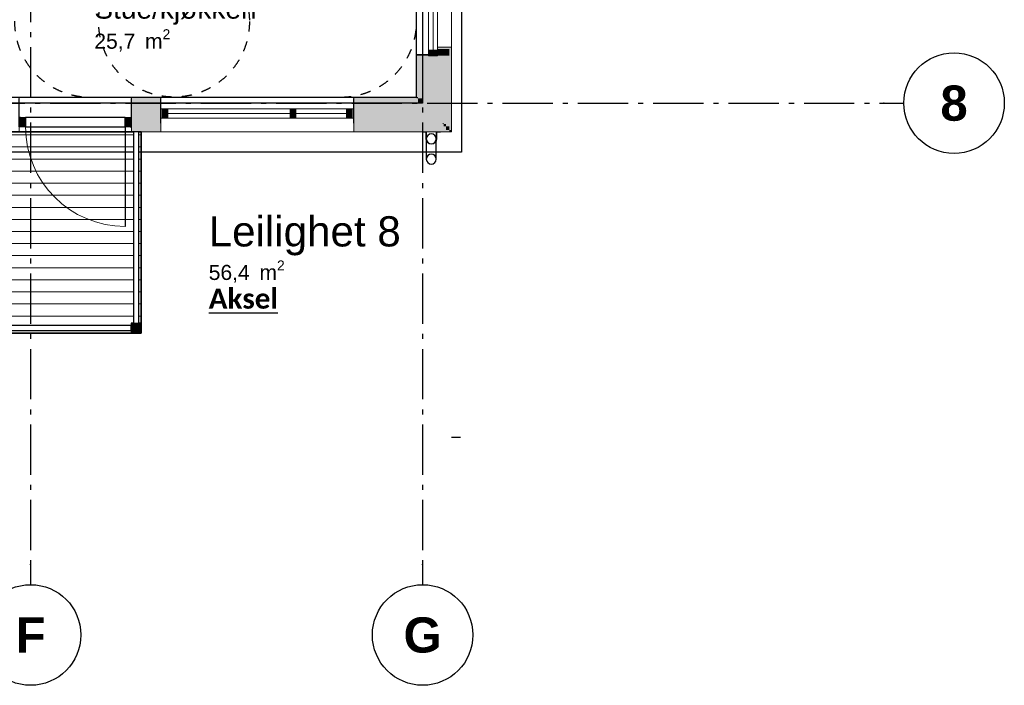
# Model space of a CAD drawing. Header units: millimetres. Extents: x 159314 to 204670, y 149478 to 189280.
# Tile 29 of 43: x 194350 to 204145, y 149488 to 156103. Entities that reach past the tile are written whole.
import ezdxf
from ezdxf.enums import TextEntityAlignment as Align

# ---------------------------------------------------------------- set-up
doc = ezdxf.new("R2010")
doc.units = ezdxf.units.MM
doc.header["$LTSCALE"] = 0.5
doc.header["$MEASUREMENT"] = 0
doc.set_wipeout_variables(frame=1)
for name, pattern in [('Akselinje', [1500, 1000, -200, 100, -200]), ('PLINE', [0]), ('Stipling', [400, 200, -200]), ('Wipeout_Contour', [2000, 0, -2000])]:
    doc.linetypes.add(name, pattern=pattern)
for name, color, linetype in [('0(Nye konstruksjoner)', 7, 'Continuous'), ('23-- Yttervegger (Skravur)(Nye konstruksjoner)', 7, 'Continuous'), ('23-- Yttervegger(Nye konstruksjoner)', 7, 'Continuous'), ('231- Bærende yttervegger (Skravur)(Nye konstruksjoner)', 7, 'Continuous'), ('231- Bærende yttervegger(Nye konstruksjoner)', 7, 'Continuous'), ('244- Vinduer_ dører_ foldevegger(Nye konstruksjoner)', 7, 'Continuous'), ('25-- Dekker(Nye konstruksjoner)', 7, 'Continuous'), ('26-- Yttertak(Nye konstruksjoner)', 7, 'Continuous'), ('265- Gesimser_ takrenner og nedløp(Nye konstruksjoner)', 7, 'Continuous'), ('822- Modullinjer(Nye konstruksjoner)', 7, 'Continuous'), ('838- Annen tekst_navn(Nye konstruksjoner)', 7, 'Continuous'), ('862- M___Nettoareal(Nye konstruksjoner)', 7, 'Continuous'), ('862- M___Nettoareal(Polylinje)(Nye konstruksjoner)', 7, 'Continuous'), ('862- M___Nettoareal(Tekst)(Nye konstruksjoner)', 7, 'Continuous'), ('878- Annen overflate_visuell informasjon_snusirkler(Nye konstruksjoner)', 7, 'Continuous')]:
    doc.layers.add(name, color=color, linetype=linetype)
for name, color, linetype, lineweight in [('234- Vinduer_ dører_ porter(Nye konstruksjoner)', 7, 'Continuous', 0), ('235- Utvendig kledning og overflate(Nye konstruksjoner)', 7, 'Continuous', 0), ('236- Innvendig kledning og overflate(Nye konstruksjoner)', 7, 'Continuous', 0), ('255- Gulvoverflate(Nye konstruksjoner)', 7, 'Continuous', 0)]:
    doc.layers.add(name, color=color, linetype=linetype, lineweight=lineweight)
doc.styles.add('GENERATED_STYLE_1', font='arial.ttf')
doc.styles.add('GENERATED_STYLE_3', font='calibrib.ttf')
doc.styles.add('GENERATED_STYLE_4', font='arialbd.ttf')

# ---------------------------------------------------------------- blocks, each defined once
blk = doc.blocks.new('Balkong_102_7_1', base_point=(193751.5, 154303.9))
at = {"layer": '862- M___Nettoareal(Polylinje)(Nye konstruksjoner)', "linetype": 'PLINE', "flags": 128}
blk.add_lwpolyline([(190709.1, 152987.7), (195558.9, 152987.7), (195558.9, 154987.7), (190709.1, 154987.7)], close=True, dxfattribs=at)
at = {"layer": '862- M___Nettoareal(Tekst)(Nye konstruksjoner)', "insert": (193255.9, 154228.2), "char_height": 150, "attachment_point": 1, "style": 'GENERATED_STYLE_1'}
blk.add_mtext('\\A1;{\\pql;\\pt0,24100;\\fArial|b0|i0|c0|p0;\\W1.000000;9,7\\fArial|b0|i0|c0|p0;\\W1.000000;\\A1{\\H.66x;\\S^  ;}\\fArial|b0|i0|c0|p0;\\W1.000000; m\\fArial|b0|i0|c0|p0;\\W1.000000;\\A1{\\H.66x;\\S2^  ;}}', dxfattribs=at)
at = {"layer": '862- M___Nettoareal(Tekst)(Nye konstruksjoner)', "style": 'GENERATED_STYLE_1'}
for tag, height, p in [('DUMMY_861', 200, (194247.1, 154578.9)), ('ROOM_NAME', 200, (193255.9, 154533.2)), ('DUMMY_862', 150, (193255.9, 154264.6))]:
    blk.add_attdef(tag, text='', height=height, dxfattribs=at).set_placement(p, align=Align.TOP_LEFT)
blk = doc.blocks.new('Leilighet 8_102_20_1', base_point=(197168.6, 153864.1))
at = {"layer": '862- M___Nettoareal(Polylinje)(Nye konstruksjoner)', "linetype": 'PLINE', "flags": 128}
blk.add_lwpolyline([(190783.9, 155333.7), (198298.9, 155333.7), (198298.9, 162833.7), (190783.9, 162833.7)], close=True, dxfattribs=at)
at = {"layer": '862- M___Nettoareal(Tekst)(Nye konstruksjoner)', "insert": (196230.7, 153709.8), "char_height": 150, "attachment_point": 1, "style": 'GENERATED_STYLE_1'}
blk.add_mtext('\\A1;{\\pql;\\pt0,24100;\\fArial|b0|i0|c0|p0;\\W1.000000;56,4\\fArial|b0|i0|c0|p0;\\W1.000000;\\A1{\\H.66x;\\S^  ;}\\fArial|b0|i0|c0|p0;\\W1.000000; m\\fArial|b0|i0|c0|p0;\\W1.000000;\\A1{\\H.66x;\\S2^  ;}}', dxfattribs=at)
at = {"layer": '862- M___Nettoareal(Tekst)(Nye konstruksjoner)', "style": 'GENERATED_STYLE_1'}
for tag, height, p in [('DUMMY_861', 300, (198106.5, 154217.7)), ('ROOM_NAME', 300, (196230.7, 154149.1)), ('DUMMY_862', 150, (196230.7, 153746.3))]:
    blk.add_attdef(tag, text='', height=height, dxfattribs=at).set_placement(p, align=Align.TOP_LEFT)
blk = doc.blocks.new('Stue_kjøkken_101_29_1', base_point=(193844.1, 159234.5))
at = {"layer": '862- M___Nettoareal(Polylinje)(Nye konstruksjoner)', "linetype": 'PLINE', "flags": 128}
blk.add_lwpolyline([(198298.5, 155333.7), (198298.5, 158933.7), (193533.9, 158933.7), (193533.9, 158431), (190783.5, 158431), (190783.5, 155333.7), (193892.3, 155333.7)], close=True, dxfattribs=at)
at = {"layer": '862- M___Nettoareal(Tekst)(Nye konstruksjoner)', "insert": (195092.7, 156008), "char_height": 150, "attachment_point": 1, "style": 'GENERATED_STYLE_1'}
blk.add_mtext('\\A1;{\\pql;\\pt0,24100;\\fArial|b0|i0|c0|p0;\\W1.000000;25,7\\fArial|b0|i0|c0|p0;\\W1.000000;\\A1{\\H.66x;\\S^  ;}\\fArial|b0|i0|c0|p0;\\W1.000000; m\\fArial|b0|i0|c0|p0;\\W1.000000;\\A1{\\H.66x;\\S2^  ;}}', dxfattribs=at)
at = {"layer": '862- M___Nettoareal(Tekst)(Nye konstruksjoner)', "style": 'GENERATED_STYLE_1'}
for tag, height, p in [('DUMMY_861', 200, (196678.2, 156358.7)), ('ROOM_NAME', 200, (195092.7, 156313)), ('DUMMY_862', 150, (195092.7, 156044.4))]:
    blk.add_attdef(tag, text='', height=height, dxfattribs=at).set_placement(p, align=Align.TOP_LEFT)
blk = doc.blocks.new('Vindu[3]_1')
at = {"layer": '23-- Yttervegger (Skravur)(Nye konstruksjoner)', "linetype": 'Continuous'}
for points in [[(198415.9, 156333.7), (198415.9, 156277.7), (198507.9, 156277.7), (198507.9, 156333.7)], [(198507.9, 155743.7), (198507.9, 155799.7), (198415.9, 155799.7), (198415.9, 155743.7)]]:
    blk.add_hatch(color=256, dxfattribs=at).paths.add_polyline_path(points)
at = {"layer": '234- Vinduer_ dører_ porter(Nye konstruksjoner)', "linetype": 'PLINE'}
for p, q in [((198298.9, 156320.7), (198298.9, 155756.7)), ((198415.9, 156333.7), (198415.9, 156277.7)), ((198507.9, 156277.7), (198507.9, 156333.7)), ((198415.9, 156277.7), (198507.9, 156277.7)), ((198415.9, 156277.7), (198415.9, 155799.7)), ((198461.9, 156277.7), (198461.9, 155799.7)), ((198507.9, 155799.7), (198507.9, 156277.7)), ((198644.9, 156246.7), (198644.9, 155830.7)), ((198507.9, 155799.7), (198415.9, 155799.7)), ((198415.9, 155799.7), (198415.9, 155743.7)), ((198507.9, 155743.7), (198507.9, 155799.7))]:
    blk.add_line(p, q, dxfattribs=at)
at = {"layer": '235- Utvendig kledning og overflate(Nye konstruksjoner)', "linetype": 'PLINE'}
for p, q in [((198644.9, 156333.7), (198644.9, 156246.7)), ((198507.9, 156246.7), (198644.9, 156246.7)), ((198507.9, 155830.7), (198644.9, 155830.7)), ((198644.9, 155743.7), (198644.9, 155830.7))]:
    blk.add_line(p, q, dxfattribs=at)
at = {"layer": '236- Innvendig kledning og overflate(Nye konstruksjoner)', "linetype": 'PLINE'}
for p, q in [((198298.9, 156333.7), (198298.9, 156320.7)), ((198415.9, 156320.7), (198298.9, 156320.7)), ((198298.9, 155743.7), (198298.9, 155756.7)), ((198415.9, 155756.7), (198298.9, 155756.7))]:
    blk.add_line(p, q, dxfattribs=at)
at = {"layer": '244- Vinduer_ dører_ foldevegger(Nye konstruksjoner)', "linetype": 'PLINE'}
for p, q in [((198507.9, 156333.7), (198415.9, 156333.7)), ((198507.9, 156333.7), (198415.9, 156333.7)), ((198507.9, 155743.7), (198415.9, 155743.7)), ((198507.9, 155743.7), (198415.9, 155743.7))]:
    blk.add_line(p, q, dxfattribs=at)
blk = doc.blocks.new('Vindu med sidefelt[14]_1')
at = {"layer": '23-- Yttervegger (Skravur)(Nye konstruksjoner)', "linetype": 'Continuous'}
for points in [[(195768.9, 155124.7), (195824.9, 155124.7), (195824.9, 155216.7), (195768.9, 155216.7)], [(197068.9, 155216.7), (197040.9, 155216.7), (197040.9, 155124.7), (197068.9, 155124.7)], [(197068.9, 155124.7), (197096.9, 155124.7), (197096.9, 155216.7), (197068.9, 155216.7)], [(197658.9, 155216.7), (197602.9, 155216.7), (197602.9, 155124.7), (197658.9, 155124.7)]]:
    blk.add_hatch(color=256, dxfattribs=at).paths.add_polyline_path(points)
at = {"layer": '234- Vinduer_ dører_ porter(Nye konstruksjoner)', "linetype": 'PLINE'}
for p, q in [((197673.9, 155333.7), (195753.9, 155333.7)), ((195768.9, 155216.7), (195753.9, 155216.7)), ((195824.9, 155216.7), (195768.9, 155216.7)), ((195768.9, 155124.7), (195768.9, 155216.7)), ((195824.9, 155124.7), (195824.9, 155216.7)), ((197040.9, 155216.7), (195824.9, 155216.7)), ((197040.9, 155170.7), (195824.9, 155170.7)), ((197068.9, 155216.7), (197040.9, 155216.7)), ((197040.9, 155216.7), (197040.9, 155124.7)), ((197096.9, 155216.7), (197068.9, 155216.7)), ((197096.9, 155124.7), (197096.9, 155216.7)), ((197602.9, 155216.7), (197096.9, 155216.7)), ((197602.9, 155170.7), (197096.9, 155170.7)), ((197658.9, 155216.7), (197602.9, 155216.7)), ((197602.9, 155216.7), (197602.9, 155124.7)), ((197673.9, 155216.7), (197658.9, 155216.7)), ((197658.9, 155124.7), (197658.9, 155216.7)), ((195753.9, 155124.7), (195768.9, 155124.7)), ((195768.9, 155124.7), (195824.9, 155124.7)), ((195824.9, 155124.7), (197040.9, 155124.7)), ((197040.9, 155124.7), (197068.9, 155124.7)), ((197068.9, 155124.7), (197096.9, 155124.7)), ((197096.9, 155124.7), (197602.9, 155124.7)), ((197602.9, 155124.7), (197658.9, 155124.7)), ((197658.9, 155124.7), (197673.9, 155124.7)), ((197673.9, 154987.7), (195753.9, 154987.7))]:
    blk.add_line(p, q, dxfattribs=at)
at = {"layer": '235- Utvendig kledning og overflate(Nye konstruksjoner)', "linetype": 'PLINE'}
for p, q in [((195753.9, 155065.7), (195753.9, 155074.7)), ((195753.9, 155042.7), (195753.9, 155065.7)), ((197673.9, 155065.7), (197673.9, 155074.7)), ((197673.9, 155042.7), (197673.9, 155065.7)), ((195753.9, 155006.7), (195753.9, 155042.7)), ((195753.9, 154987.7), (195753.9, 155006.7)), ((197673.9, 155006.7), (197673.9, 155042.7)), ((197673.9, 154987.7), (197673.9, 155006.7))]:
    blk.add_line(p, q, dxfattribs=at)
at = {"layer": '236- Innvendig kledning og overflate(Nye konstruksjoner)', "linetype": 'PLINE'}
for p, q in [((195753.9, 155320.7), (195753.9, 155333.7)), ((197673.9, 155320.7), (197673.9, 155333.7))]:
    blk.add_line(p, q, dxfattribs=at)
at = {"layer": '244- Vinduer_ dører_ foldevegger(Nye konstruksjoner)', "linetype": 'PLINE'}
for p, q in [((195753.9, 155272.7), (195753.9, 155320.7)), ((195753.9, 155216.7), (195753.9, 155272.7)), ((197673.9, 155272.7), (197673.9, 155320.7)), ((197673.9, 155216.7), (197673.9, 155272.7)), ((195753.9, 155124.7), (195753.9, 155216.7)), ((195753.9, 155124.7), (195753.9, 155216.7)), ((197673.9, 155124.7), (197673.9, 155216.7)), ((197673.9, 155124.7), (197673.9, 155216.7)), ((195753.9, 155074.7), (195753.9, 155124.7)), ((197673.9, 155074.7), (197673.9, 155124.7))]:
    blk.add_line(p, q, dxfattribs=at)
blk = doc.blocks.new('Dør[7]_1')
at = {"layer": '23-- Yttervegger (Skravur)(Nye konstruksjoner)', "linetype": 'Continuous'}
for points in [[(194358.9, 155129.7), (194358.9, 155037.7), (194408.9, 155037.7), (194408.9, 155129.7)], [(195448.9, 155037.7), (195448.9, 155129.7), (195398.9, 155129.7), (195398.9, 155037.7)]]:
    blk.add_hatch(color=256, dxfattribs=at).paths.add_polyline_path(points)
at = {"layer": '234- Vinduer_ dører_ porter(Nye konstruksjoner)', "linetype": 'PLINE'}
blk.add_arc((195398.9, 155037.7), 990, 180, 270, dxfattribs=at)
at = {"layer": '235- Utvendig kledning og overflate(Nye konstruksjoner)', "linetype": 'PLINE'}
for p, q in [((194343.9, 155065.7), (194343.9, 155074.7)), ((194343.9, 155065.7), (194343.9, 155074.7)), ((194343.9, 155042.7), (194343.9, 155065.7)), ((194343.9, 155042.7), (194343.9, 155065.7)), ((195463.9, 155065.7), (195463.9, 155074.7)), ((195463.9, 155065.7), (195463.9, 155074.7)), ((195463.9, 155042.7), (195463.9, 155065.7)), ((195463.9, 155042.7), (195463.9, 155065.7)), ((194343.9, 155037.7), (194343.9, 155042.7)), ((194343.9, 155037.7), (194343.9, 155042.7)), ((194343.9, 155006.7), (194343.9, 155037.7)), ((194343.9, 154987.7), (194343.9, 155006.7)), ((195463.9, 155037.7), (195463.9, 155042.7)), ((195463.9, 155037.7), (195463.9, 155042.7)), ((195463.9, 155006.7), (195463.9, 155037.7)), ((195463.9, 154987.7), (195463.9, 155006.7))]:
    blk.add_line(p, q, dxfattribs=at)
at = {"layer": '236- Innvendig kledning og overflate(Nye konstruksjoner)', "linetype": 'PLINE'}
for p, q in [((194343.9, 155320.7), (194343.9, 155333.7)), ((195463.9, 155320.7), (195463.9, 155333.7))]:
    blk.add_line(p, q, dxfattribs=at)
at = {"layer": '244- Vinduer_ dører_ foldevegger(Nye konstruksjoner)', "linetype": 'PLINE'}
for p, q in [((194343.9, 155333.7), (195463.9, 155333.7)), ((194343.9, 155272.7), (194343.9, 155320.7)), ((194343.9, 155129.7), (194343.9, 155272.7)), ((195463.9, 155272.7), (195463.9, 155320.7)), ((195463.9, 155129.7), (195463.9, 155272.7)), ((194358.9, 155129.7), (194343.9, 155129.7)), ((194343.9, 155037.7), (194343.9, 155129.7)), ((194343.9, 155074.7), (194343.9, 155129.7)), ((194343.9, 155074.7), (194343.9, 155129.7)), ((194358.9, 155129.7), (194408.9, 155129.7)), ((194358.9, 155037.7), (194358.9, 155129.7)), ((195398.9, 155129.7), (194408.9, 155129.7)), ((194408.9, 155129.7), (194408.9, 155037.7)), ((195398.9, 155037.7), (195398.9, 155129.7)), ((195398.9, 155129.7), (195448.9, 155129.7)), ((195448.9, 155129.7), (195463.9, 155129.7)), ((195448.9, 155129.7), (195448.9, 155037.7)), ((195463.9, 155037.7), (195463.9, 155129.7)), ((195463.9, 155074.7), (195463.9, 155129.7)), ((195463.9, 155074.7), (195463.9, 155129.7)), ((194358.9, 155037.7), (194343.9, 155037.7)), ((194343.9, 154987.7), (195463.9, 154987.7)), ((194408.9, 155037.7), (194358.9, 155037.7)), ((194408.9, 155037.7), (195398.9, 155037.7)), ((195448.9, 155037.7), (195398.9, 155037.7)), ((195398.9, 155037.7), (195398.9, 154047.7)), ((195448.9, 155037.7), (195463.9, 155037.7))]:
    blk.add_line(p, q, dxfattribs=at)
blk = doc.blocks.new('Nedløp kompleks[106]_1', base_point=(198444.9, 154937.7))
at = {"layer": '265- Gesimser_ takrenner og nedløp(Nye konstruksjoner)', "linetype": 'PLINE'}
for p, q in [((198394.9, 154917.7), (198394.9, 154717.7)), ((198494.9, 154717.7), (198494.9, 154917.7))]:
    blk.add_line(p, q, dxfattribs=at)
at = {"layer": '265- Gesimser_ takrenner og nedløp(Nye konstruksjoner)', "linetype": 'PLINE', "flags": 128}
for points in [[(198354.9, 154987.7), (198394.7, 154987.7), (198394.7, 154917.7, 1), (198495.1, 154917.7), (198495.1, 154987.7), (198534.9, 154987.7), (198534.9, 154985.7), (198496.9, 154985.7), (198496.9, 154917.7, -1), (198392.9, 154917.7), (198392.9, 154985.7), (198354.9, 154985.7)], [(198354.9, 154987.7), (198394.7, 154987.7), (198394.7, 154917.7, 1), (198495.1, 154917.7), (198495.1, 154987.7), (198534.9, 154987.7), (198534.9, 154985.7), (198496.9, 154985.7), (198496.9, 154917.7, -1), (198392.9, 154917.7), (198392.9, 154985.7), (198354.9, 154985.7)], [(198354.9, 154987.7), (198394.7, 154987.7), (198394.7, 154917.7, 1), (198495.1, 154917.7), (198495.1, 154987.7), (198534.9, 154987.7), (198534.9, 154985.7), (198496.9, 154985.7), (198496.9, 154917.7, -1), (198392.9, 154917.7), (198392.9, 154985.7), (198354.9, 154985.7)], [(198354.9, 154987.7), (198394.7, 154987.7), (198394.7, 154917.7, 1), (198495.1, 154917.7), (198495.1, 154987.7), (198534.9, 154987.7), (198534.9, 154985.7), (198496.9, 154985.7), (198496.9, 154917.7, -1), (198392.9, 154917.7), (198392.9, 154985.7), (198354.9, 154985.7)], [(198354.9, 154987.7), (198394.7, 154987.7), (198394.7, 154917.7, 1), (198495.1, 154917.7), (198495.1, 154987.7), (198534.9, 154987.7), (198534.9, 154985.7), (198496.9, 154985.7), (198496.9, 154917.7, -1), (198392.9, 154917.7), (198392.9, 154985.7), (198354.9, 154985.7)], [(198354.9, 154987.7), (198394.7, 154987.7), (198394.7, 154917.7, 1), (198495.1, 154917.7), (198495.1, 154987.7), (198534.9, 154987.7), (198534.9, 154985.7), (198496.9, 154985.7), (198496.9, 154917.7, -1), (198392.9, 154917.7), (198392.9, 154985.7), (198354.9, 154985.7)], [(198354.9, 154987.7), (198394.7, 154987.7), (198394.7, 154917.7, 1), (198495.1, 154917.7), (198495.1, 154987.7), (198534.9, 154987.7), (198534.9, 154985.7), (198496.9, 154985.7), (198496.9, 154917.7, -1), (198392.9, 154917.7), (198392.9, 154985.7), (198354.9, 154985.7)], [(198354.9, 154987.7), (198394.7, 154987.7), (198394.7, 154917.7, 1), (198495.1, 154917.7), (198495.1, 154987.7), (198534.9, 154987.7), (198534.9, 154985.7), (198496.9, 154985.7), (198496.9, 154917.7, -1), (198392.9, 154917.7), (198392.9, 154985.7), (198354.9, 154985.7)], [(198354.9, 154987.7), (198394.7, 154987.7), (198394.7, 154917.7, 1), (198495.1, 154917.7), (198495.1, 154987.7), (198534.9, 154987.7), (198534.9, 154985.7), (198496.9, 154985.7), (198496.9, 154917.7, -1), (198392.9, 154917.7), (198392.9, 154985.7), (198354.9, 154985.7)], [(198494.9, 154917.7, 1), (198394.9, 154917.7, 1)], [(198394.9, 154917.7, 1), (198494.9, 154917.7, 1)], [(198394.9, 154917.7, 1), (198494.9, 154917.7, 1)]]:
    blk.add_lwpolyline(points, format="xyb", close=True, dxfattribs=at)
at = {"layer": '265- Gesimser_ takrenner og nedløp(Nye konstruksjoner)', "linetype": 'PLINE'}
for centre, start, end in [((198444.9, 154917.7), 0, 180), ((198444.9, 154917.7), 180, 0), ((198444.9, 154717.7), 0, 180), ((198444.9, 154717.7), 0, 180), ((198444.9, 154717.7), 180, 0), ((198444.9, 154717.7), 180, 0)]:
    blk.add_arc(centre, 50, start, end, dxfattribs=at)
blk = doc.blocks.new('Standard grid marker[148]_1', base_point=(171952.9, 155273.7))
at = {"layer": '822- Modullinjer(Nye konstruksjoner)', "linetype": 'Akselinje'}
for p, q in [((172152.9, 155273.7), (202944.9, 155273.7)), ((202944.9, 155273.7), (203144.9, 155273.7))]:
    blk.add_line(p, q, dxfattribs=at)
at = {"layer": '822- Modullinjer(Nye konstruksjoner)', "linetype": 'PLINE'}
blk.add_circle((203644.9, 155273.7), 500, dxfattribs=at)
at = {"layer": '822- Modullinjer(Nye konstruksjoner)', "linetype": 'Akselinje'}
blk.add_point((202944.9, 155273.7), dxfattribs=at)
blk.add_point((202944.9, 155273.7), dxfattribs=at)
at = {"layer": '822- Modullinjer(Nye konstruksjoner)', "style": 'GENERATED_STYLE_4'}
for tag, p in [('AC_MarkerText_1_0', (171452.9, 155448.7)), ('AC_MarkerText_1_1', (203644.9, 155448.7))]:
    blk.add_attdef(tag, text='', height=350, dxfattribs=at).set_placement(p, align=Align.TOP_CENTER)
blk = doc.blocks.new('Standard grid marker[150]_1', base_point=(198358.9, 188279.7))
at = {"layer": '822- Modullinjer(Nye konstruksjoner)', "linetype": 'Akselinje'}
for p, q in [((198358.9, 188079.7), (198358.9, 150687.7)), ((198358.9, 150687.7), (198358.9, 150487.7))]:
    blk.add_line(p, q, dxfattribs=at)
at = {"layer": '822- Modullinjer(Nye konstruksjoner)', "linetype": 'PLINE'}
blk.add_circle((198358.9, 149987.7), 500, dxfattribs=at)
at = {"layer": '822- Modullinjer(Nye konstruksjoner)', "linetype": 'Akselinje'}
blk.add_point((198358.9, 150687.7), dxfattribs=at)
blk.add_point((198358.9, 150687.7), dxfattribs=at)
at = {"layer": '822- Modullinjer(Nye konstruksjoner)', "style": 'GENERATED_STYLE_4'}
for tag, p in [('AC_MarkerText_1_0', (198358.9, 188954.7)), ('AC_MarkerText_1_1', (198358.9, 150162.7))]:
    blk.add_attdef(tag, text='', height=350, dxfattribs=at).set_placement(p, align=Align.TOP_CENTER)
blk = doc.blocks.new('Standard grid marker[156]_1', base_point=(194458.9, 188279.7))
at = {"layer": '822- Modullinjer(Nye konstruksjoner)', "linetype": 'Akselinje'}
for p, q in [((194458.9, 188079.7), (194458.9, 150687.7)), ((194458.9, 150687.7), (194458.9, 150487.7))]:
    blk.add_line(p, q, dxfattribs=at)
at = {"layer": '822- Modullinjer(Nye konstruksjoner)', "linetype": 'PLINE'}
blk.add_circle((194458.9, 149987.7), 500, dxfattribs=at)
at = {"layer": '822- Modullinjer(Nye konstruksjoner)', "linetype": 'Akselinje'}
blk.add_point((194458.9, 150687.7), dxfattribs=at)
blk.add_point((194458.9, 150687.7), dxfattribs=at)
at = {"layer": '822- Modullinjer(Nye konstruksjoner)', "style": 'GENERATED_STYLE_4'}
for tag, p in [('AC_MarkerText_1_0', (194458.9, 188954.7)), ('AC_MarkerText_1_1', (194458.9, 150162.7))]:
    blk.add_attdef(tag, text='', height=350, rotation=360, dxfattribs=at).set_placement(p, align=Align.TOP_CENTER)

msp = doc.modelspace()

# ---------------------------------------------------------------- hatches: boundary and pattern name
at = {"layer": '23-- Yttervegger (Skravur)(Nye konstruksjoner)', "linetype": 'Continuous'}
for points in [[(198644.9, 155830.7), (198507.9, 155830.7), (198507.9, 155811.7), (198625.9, 155811.7), (198625.9, 155743.7), (198644.9, 155743.7)], [(198298.9, 155743.7), (198311.9, 155743.7), (198415.9, 155743.7), (198415.9, 155756.7), (198298.9, 155756.7)], [(198298.9, 155333.7), (198311.9, 155333.7), (198311.9, 155743.7), (198298.9, 155743.7)], [(198311.9, 155320.7), (198359.9, 155320.7), (198359.9, 155743.7), (198311.9, 155743.7)], [(198359.9, 155272.7), (198557.9, 155272.7), (198557.9, 155743.7), (198507.9, 155743.7), (198415.9, 155743.7), (198359.9, 155743.7)], [(198625.9, 155811.7), (198507.9, 155811.7), (198507.9, 155775.7), (198589.9, 155775.7), (198589.9, 155743.7), (198625.9, 155743.7)], [(198589.9, 155775.7), (198507.9, 155775.7), (198507.9, 155752.7), (198566.9, 155752.7), (198566.9, 155743.7), (198589.9, 155743.7)], [(198566.9, 155752.7), (198507.9, 155752.7), (198507.9, 155743.7), (198557.9, 155743.7), (198566.9, 155743.7)], [(198566.9, 155743.7), (198557.9, 155743.7), (198557.9, 155074.7), (198566.9, 155074.7)], [(198566.9, 155065.7), (198589.9, 155065.7), (198589.9, 155743.7), (198566.9, 155743.7)], [(198589.9, 155042.7), (198625.9, 155042.7), (198625.9, 155743.7), (198589.9, 155743.7)], [(198625.9, 155006.7), (198644.9, 155006.7), (198644.9, 155743.7), (198625.9, 155743.7)], [(195463.9, 155333.7), (195463.9, 155320.7), (195753.9, 155320.7), (195753.9, 155333.7)], [(195463.9, 155320.7), (195463.9, 155272.7), (195753.9, 155272.7), (195753.9, 155320.7)], [(195463.9, 155074.7), (195753.9, 155074.7), (195753.9, 155272.7), (195463.9, 155272.7)], [(197673.9, 155333.7), (197673.9, 155320.7), (198298.9, 155320.7), (198298.9, 155333.7)], [(197673.9, 155320.7), (197673.9, 155272.7), (198311.9, 155272.7), (198311.9, 155320.7)], [(197673.9, 155272.7), (197673.9, 155074.7), (198359.9, 155074.7), (198359.9, 155272.7)], [(198298.9, 155320.7), (198311.9, 155320.7), (198298.9, 155333.7)], [(198298.9, 155333.7), (198311.9, 155320.7), (198311.9, 155333.7)], [(198311.9, 155272.7), (198359.9, 155272.7), (198311.9, 155320.7)], [(198311.9, 155320.7), (198359.9, 155272.7), (198359.9, 155320.7)], [(198359.9, 155074.7), (198557.9, 155074.7), (198359.9, 155272.7)], [(198359.9, 155272.7), (198557.9, 155074.7), (198557.9, 155272.7)], [(195463.9, 155065.7), (195753.9, 155065.7), (195753.9, 155074.7), (195463.9, 155074.7)], [(195463.9, 155042.7), (195753.9, 155042.7), (195753.9, 155065.7), (195463.9, 155065.7)], [(197673.9, 155074.7), (197673.9, 155065.7), (198557.9, 155065.7), (198557.9, 155074.7)], [(197673.9, 155065.7), (197673.9, 155042.7), (198566.9, 155042.7), (198566.9, 155065.7)], [(198557.9, 155065.7), (198566.9, 155065.7), (198557.9, 155074.7)], [(198557.9, 155074.7), (198566.9, 155065.7), (198566.9, 155074.7)], [(198566.9, 155042.7), (198589.9, 155042.7), (198566.9, 155065.7)], [(198566.9, 155065.7), (198589.9, 155042.7), (198589.9, 155065.7)], [(195463.9, 155006.7), (195753.9, 155006.7), (195753.9, 155042.7), (195463.9, 155042.7)], [(195753.9, 155006.7), (195463.9, 155006.7), (195463.9, 154987.7), (195753.9, 154987.7)], [(197673.9, 155042.7), (197673.9, 155006.7), (198589.9, 155006.7), (198589.9, 155042.7)], [(197673.9, 155006.7), (197673.9, 154987.7), (198625.9, 154987.7), (198625.9, 155006.7)], [(198589.9, 155006.7), (198625.9, 155006.7), (198589.9, 155042.7)], [(198589.9, 155042.7), (198625.9, 155006.7), (198625.9, 155042.7)], [(198625.9, 154987.7), (198644.9, 154987.7), (198625.9, 155006.7)], [(198625.9, 155006.7), (198644.9, 154987.7), (198644.9, 155006.7)]]:
    msp.add_hatch(color=256, dxfattribs=at).paths.add_polyline_path(points)
at = {"layer": '231- Bærende yttervegger (Skravur)(Nye konstruksjoner)', "linetype": 'Continuous'}
for points in [[(195533.9, 154925.7), (195533.9, 154975.7), (195483.9, 154975.7), (195483.9, 154925.7)], [(195533.9, 154825.7), (195533.9, 154875.7), (195483.9, 154875.7), (195483.9, 154825.7)], [(195533.9, 154725.7), (195533.9, 154775.7), (195483.9, 154775.7), (195483.9, 154725.7)], [(195533.9, 154625.7), (195533.9, 154675.7), (195483.9, 154675.7), (195483.9, 154625.7)], [(195533.9, 154525.7), (195533.9, 154575.7), (195483.9, 154575.7), (195483.9, 154525.7)], [(195533.9, 154425.7), (195533.9, 154475.7), (195483.9, 154475.7), (195483.9, 154425.7)], [(195533.9, 154325.7), (195533.9, 154375.7), (195483.9, 154375.7), (195483.9, 154325.7)], [(195533.9, 154225.7), (195533.9, 154275.7), (195483.9, 154275.7), (195483.9, 154225.7)], [(195533.9, 154125.7), (195533.9, 154175.7), (195483.9, 154175.7), (195483.9, 154125.7)], [(195533.9, 154025.7), (195533.9, 154075.7), (195483.9, 154075.7), (195483.9, 154025.7)], [(195533.9, 153925.7), (195533.9, 153975.7), (195483.9, 153975.7), (195483.9, 153925.7)], [(195533.9, 153825.7), (195533.9, 153875.7), (195483.9, 153875.7), (195483.9, 153825.7)], [(195533.9, 153725.7), (195533.9, 153775.7), (195483.9, 153775.7), (195483.9, 153725.7)], [(195533.9, 153625.7), (195533.9, 153675.7), (195483.9, 153675.7), (195483.9, 153625.7)], [(195533.9, 153525.7), (195533.9, 153575.7), (195483.9, 153575.7), (195483.9, 153525.7)], [(195533.9, 153425.7), (195533.9, 153475.7), (195483.9, 153475.7), (195483.9, 153425.7)], [(195533.9, 153325.7), (195533.9, 153375.7), (195483.9, 153375.7), (195483.9, 153325.7)], [(195533.9, 153225.7), (195533.9, 153275.7), (195483.9, 153275.7), (195483.9, 153225.7)], [(195533.9, 153125.7), (195533.9, 153175.7), (195483.9, 153175.7), (195483.9, 153125.7)], [(194406.9, 153062.7), (194356.9, 153062.7), (194356.9, 153012.7), (194406.9, 153012.7)], [(194515.9, 153062.7), (194465.9, 153062.7), (194465.9, 153012.7), (194515.9, 153012.7)], [(194615.9, 153062.7), (194565.9, 153062.7), (194565.9, 153012.7), (194615.9, 153012.7)], [(194715.9, 153062.7), (194665.9, 153062.7), (194665.9, 153012.7), (194715.9, 153012.7)], [(194815.9, 153062.7), (194765.9, 153062.7), (194765.9, 153012.7), (194815.9, 153012.7)], [(194915.9, 153062.7), (194865.9, 153062.7), (194865.9, 153012.7), (194915.9, 153012.7)], [(195015.9, 153062.7), (194965.9, 153062.7), (194965.9, 153012.7), (195015.9, 153012.7)], [(195115.9, 153062.7), (195065.9, 153062.7), (195065.9, 153012.7), (195115.9, 153012.7)], [(195224.9, 153062.7), (195174.9, 153062.7), (195174.9, 153012.7), (195224.9, 153012.7)], [(195324.9, 153062.7), (195274.9, 153062.7), (195274.9, 153012.7), (195324.9, 153012.7)], [(195424.9, 153062.7), (195374.9, 153062.7), (195374.9, 153012.7), (195424.9, 153012.7)], [(195458.9, 152987.7), (195558.9, 152987.7), (195558.9, 153087.7), (195458.9, 153087.7)]]:
    msp.add_hatch(color=256, dxfattribs=at).paths.add_polyline_path(points)
at = {"layer": '255- Gulvoverflate(Nye konstruksjoner)', "linetype": 'Continuous'}
h = msp.add_hatch(dxfattribs=at)
h.set_pattern_fill('LINJER_120_MM_0001', color=256, style=0, pattern_type=2)
h.set_pattern_definition([(180, (194958.87, 153397.67), (4e-06, 120), [])])
h.paths.add_polyline_path([(195558.9, 152987.7), (195558.9, 154987.7), (190659.1, 154987.7), (190659.1, 152987.7)])

# ---------------------------------------------------------------- linework, layer by layer
at = {"layer": '0(Nye konstruksjoner)', "linetype": 'Stipling'}
msp.add_line((198644.9, 151952.4), (198734.2, 151952.4), dxfattribs=at)
at = {"layer": '23-- Yttervegger(Nye konstruksjoner)', "linetype": 'PLINE'}
for p, q in [((198507.9, 155743.7), (198415.9, 155743.7)), ((195463.9, 155272.7), (195463.9, 155320.7)), ((195463.9, 155129.7), (195463.9, 155272.7)), ((195753.9, 155272.7), (195753.9, 155320.7)), ((195753.9, 155216.7), (195753.9, 155272.7)), ((197673.9, 155272.7), (197673.9, 155320.7)), ((197673.9, 155216.7), (197673.9, 155272.7)), ((195753.9, 155124.7), (195753.9, 155216.7)), ((197673.9, 155124.7), (197673.9, 155216.7)), ((195463.9, 155074.7), (195463.9, 155129.7)), ((195753.9, 155074.7), (195753.9, 155124.7)), ((197673.9, 155074.7), (197673.9, 155124.7))]:
    msp.add_line(p, q, dxfattribs=at)
at = {"layer": '231- Bærende yttervegger(Nye konstruksjoner)', "linetype": 'PLINE', "flags": 128}
for points in [[(195533.9, 154975.7), (195483.9, 154975.7)], [(195483.9, 154975.7), (195483.9, 154925.7)], [(195533.9, 154925.7), (195533.9, 154975.7)], [(195483.9, 154925.7), (195533.9, 154925.7)], [(195533.9, 154875.7), (195483.9, 154875.7)], [(195483.9, 154875.7), (195483.9, 154825.7)], [(195533.9, 154825.7), (195533.9, 154875.7)], [(195483.9, 154825.7), (195533.9, 154825.7)], [(195533.9, 154775.7), (195483.9, 154775.7)], [(195483.9, 154775.7), (195483.9, 154725.7)], [(195533.9, 154725.7), (195533.9, 154775.7)], [(195483.9, 154725.7), (195533.9, 154725.7)], [(195533.9, 154675.7), (195483.9, 154675.7)], [(195483.9, 154675.7), (195483.9, 154625.7)], [(195533.9, 154625.7), (195533.9, 154675.7)], [(195483.9, 154625.7), (195533.9, 154625.7)], [(195533.9, 154575.7), (195483.9, 154575.7)], [(195483.9, 154575.7), (195483.9, 154525.7)], [(195533.9, 154525.7), (195533.9, 154575.7)], [(195483.9, 154525.7), (195533.9, 154525.7)], [(195533.9, 154475.7), (195483.9, 154475.7)], [(195483.9, 154475.7), (195483.9, 154425.7)], [(195533.9, 154425.7), (195533.9, 154475.7)], [(195483.9, 154425.7), (195533.9, 154425.7)], [(195533.9, 154375.7), (195483.9, 154375.7)], [(195483.9, 154375.7), (195483.9, 154325.7)], [(195533.9, 154325.7), (195533.9, 154375.7)], [(195483.9, 154325.7), (195533.9, 154325.7)], [(195533.9, 154275.7), (195483.9, 154275.7)], [(195483.9, 154275.7), (195483.9, 154225.7)], [(195533.9, 154225.7), (195533.9, 154275.7)], [(195483.9, 154225.7), (195533.9, 154225.7)], [(195533.9, 154175.7), (195483.9, 154175.7)], [(195483.9, 154175.7), (195483.9, 154125.7)], [(195533.9, 154125.7), (195533.9, 154175.7)], [(195483.9, 154125.7), (195533.9, 154125.7)], [(195533.9, 154075.7), (195483.9, 154075.7)], [(195483.9, 154075.7), (195483.9, 154025.7)], [(195533.9, 154025.7), (195533.9, 154075.7)], [(195483.9, 154025.7), (195533.9, 154025.7)], [(195533.9, 153975.7), (195483.9, 153975.7)], [(195483.9, 153975.7), (195483.9, 153925.7)], [(195533.9, 153925.7), (195533.9, 153975.7)], [(195483.9, 153925.7), (195533.9, 153925.7)], [(195533.9, 153875.7), (195483.9, 153875.7)], [(195483.9, 153875.7), (195483.9, 153825.7)], [(195533.9, 153825.7), (195533.9, 153875.7)], [(195483.9, 153825.7), (195533.9, 153825.7)], [(195533.9, 153775.7), (195483.9, 153775.7)], [(195483.9, 153775.7), (195483.9, 153725.7)], [(195533.9, 153725.7), (195533.9, 153775.7)], [(195483.9, 153725.7), (195533.9, 153725.7)], [(195533.9, 153675.7), (195483.9, 153675.7)], [(195483.9, 153675.7), (195483.9, 153625.7)], [(195483.9, 153625.7), (195533.9, 153625.7)], [(195533.9, 153625.7), (195533.9, 153675.7)], [(195533.9, 153575.7), (195483.9, 153575.7)], [(195483.9, 153575.7), (195483.9, 153525.7)], [(195483.9, 153525.7), (195533.9, 153525.7)], [(195533.9, 153525.7), (195533.9, 153575.7)], [(195533.9, 153475.7), (195483.9, 153475.7)], [(195483.9, 153475.7), (195483.9, 153425.7)], [(195483.9, 153425.7), (195533.9, 153425.7)], [(195533.9, 153425.7), (195533.9, 153475.7)], [(195533.9, 153375.7), (195483.9, 153375.7)], [(195483.9, 153375.7), (195483.9, 153325.7)], [(195483.9, 153325.7), (195533.9, 153325.7)], [(195533.9, 153325.7), (195533.9, 153375.7)], [(195533.9, 153275.7), (195483.9, 153275.7)], [(195483.9, 153275.7), (195483.9, 153225.7)], [(195483.9, 153225.7), (195533.9, 153225.7)], [(195533.9, 153225.7), (195533.9, 153275.7)], [(195533.9, 153175.7), (195483.9, 153175.7)], [(195483.9, 153175.7), (195483.9, 153125.7)], [(195483.9, 153125.7), (195533.9, 153125.7)], [(195533.9, 153125.7), (195533.9, 153175.7)], [(194406.9, 153062.7), (194356.9, 153062.7)], [(194356.9, 153062.7), (194356.9, 153012.7)], [(194356.9, 153012.7), (194406.9, 153012.7)], [(194406.9, 153012.7), (194406.9, 153062.7)], [(194515.9, 153062.7), (194465.9, 153062.7)], [(194465.9, 153062.7), (194465.9, 153012.7)], [(194465.9, 153012.7), (194515.9, 153012.7)], [(194515.9, 153012.7), (194515.9, 153062.7)], [(194615.9, 153062.7), (194565.9, 153062.7)], [(194565.9, 153062.7), (194565.9, 153012.7)], [(194565.9, 153012.7), (194615.9, 153012.7)], [(194615.9, 153012.7), (194615.9, 153062.7)], [(194715.9, 153062.7), (194665.9, 153062.7)], [(194665.9, 153062.7), (194665.9, 153012.7)], [(194665.9, 153012.7), (194715.9, 153012.7)], [(194715.9, 153012.7), (194715.9, 153062.7)], [(194815.9, 153062.7), (194765.9, 153062.7)], [(194765.9, 153062.7), (194765.9, 153012.7)], [(194765.9, 153012.7), (194815.9, 153012.7)], [(194815.9, 153012.7), (194815.9, 153062.7)], [(194915.9, 153062.7), (194865.9, 153062.7)], [(194865.9, 153062.7), (194865.9, 153012.7)], [(194865.9, 153012.7), (194915.9, 153012.7)], [(194915.9, 153012.7), (194915.9, 153062.7)], [(195015.9, 153062.7), (194965.9, 153062.7)], [(194965.9, 153062.7), (194965.9, 153012.7)], [(194965.9, 153012.7), (195015.9, 153012.7)], [(195015.9, 153012.7), (195015.9, 153062.7)], [(195115.9, 153062.7), (195065.9, 153062.7)], [(195065.9, 153062.7), (195065.9, 153012.7)], [(195065.9, 153012.7), (195115.9, 153012.7)], [(195115.9, 153012.7), (195115.9, 153062.7)], [(195224.9, 153062.7), (195174.9, 153062.7)], [(195174.9, 153062.7), (195174.9, 153012.7)], [(195174.9, 153012.7), (195224.9, 153012.7)], [(195224.9, 153012.7), (195224.9, 153062.7)], [(195324.9, 153062.7), (195274.9, 153062.7)], [(195274.9, 153062.7), (195274.9, 153012.7)], [(195274.9, 153012.7), (195324.9, 153012.7)], [(195324.9, 153012.7), (195324.9, 153062.7)], [(195424.9, 153062.7), (195374.9, 153062.7)], [(195374.9, 153062.7), (195374.9, 153012.7)], [(195374.9, 153012.7), (195424.9, 153012.7)], [(195424.9, 153012.7), (195424.9, 153062.7)], [(195558.9, 153087.7), (195458.9, 153087.7)], [(195458.9, 153087.7), (195458.9, 152987.7)], [(195558.9, 152987.7), (195558.9, 153087.7)], [(195458.9, 152987.7), (195558.9, 152987.7)]]:
    msp.add_lwpolyline(points, dxfattribs=at)
at = {"layer": '235- Utvendig kledning og overflate(Nye konstruksjoner)', "linetype": 'PLINE'}
for p, q in [((198507.9, 155830.7), (198644.9, 155830.7)), ((198644.9, 155743.7), (198644.9, 155830.7)), ((195463.9, 155065.7), (195463.9, 155074.7)), ((195463.9, 155042.7), (195463.9, 155065.7)), ((195753.9, 155065.7), (195753.9, 155074.7)), ((195753.9, 155042.7), (195753.9, 155065.7)), ((197673.9, 155065.7), (197673.9, 155074.7)), ((197673.9, 155042.7), (197673.9, 155065.7)), ((195463.9, 155037.7), (195463.9, 155042.7)), ((195463.9, 155006.7), (195463.9, 155037.7)), ((195463.9, 154987.7), (195463.9, 155006.7)), ((195753.9, 155006.7), (195753.9, 155042.7)), ((195753.9, 154987.7), (195753.9, 155006.7)), ((197673.9, 155006.7), (197673.9, 155042.7)), ((197673.9, 154987.7), (197673.9, 155006.7))]:
    msp.add_line(p, q, dxfattribs=at)
at = {"layer": '235- Utvendig kledning og overflate(Nye konstruksjoner)', "linetype": 'PLINE', "flags": 128}
for points in [[(198644.9, 154987.7), (198644.9, 155743.7)], [(195463.9, 154987.7), (195753.9, 154987.7)], [(197673.9, 154987.7), (198625.9, 154987.7)], [(198644.9, 154987.7), (198625.9, 154987.7)]]:
    msp.add_lwpolyline(points, dxfattribs=at)
at = {"layer": '236- Innvendig kledning og overflate(Nye konstruksjoner)', "linetype": 'PLINE'}
for p, q in [((198415.9, 155756.7), (198298.9, 155756.7)), ((198298.9, 155743.7), (198298.9, 155756.7)), ((195463.9, 155320.7), (195463.9, 155333.7)), ((195753.9, 155320.7), (195753.9, 155333.7)), ((197673.9, 155320.7), (197673.9, 155333.7))]:
    msp.add_line(p, q, dxfattribs=at)
at = {"layer": '236- Innvendig kledning og overflate(Nye konstruksjoner)', "linetype": 'PLINE', "flags": 128}
for points in [[(198298.9, 155743.7), (198298.9, 155333.7)], [(195753.9, 155333.7), (195463.9, 155333.7)], [(198298.9, 155333.7), (197673.9, 155333.7)]]:
    msp.add_lwpolyline(points, dxfattribs=at)
at = {"layer": '25-- Dekker(Nye konstruksjoner)', "linetype": 'PLINE', "flags": 128}
msp.add_lwpolyline([(195558.9, 152987.7), (190659.1, 152987.7), (190659.1, 154987.7), (195558.9, 154987.7)], close=True, dxfattribs=at)
at = {"layer": '26-- Yttertak(Nye konstruksjoner)', "linetype": 'PLINE', "flags": 128}
for points in [[(198358.9, 159933.7), (198358.9, 155273.7)], [(198744.9, 159933.7), (198744.9, 154787.7)], [(198358.9, 155273.7), (182958.9, 155273.7)], [(198744.9, 154787.7), (182572.9, 154787.7)]]:
    msp.add_lwpolyline(points, dxfattribs=at)
at = {"layer": '878- Annen overflate_visuell informasjon_snusirkler(Nye konstruksjoner)', "linetype": 'Stipling'}
msp.add_lwpolyline([(195049.6, 155333.7), (197547.9, 155333.7)], dxfattribs=at)
msp.add_circle((195885.5, 156083.7), 750, dxfattribs=at)
for centre, start, end in [((195049.6, 156084.4), 179.62188, 270), ((197547.9, 156084.4), 270, 0.37812)]:
    msp.add_arc(centre, 750.8, start, end, dxfattribs=at)

# ---------------------------------------------------------------- block references
at = {"layer": '244- Vinduer_ dører_ foldevegger(Nye konstruksjoner)', "linetype": 'PLINE'}
for name in ['Vindu[3]_1', 'Dør[7]_1', 'Vindu med sidefelt[14]_1']:
    msp.add_blockref(name, (0, 0), dxfattribs=at)
at = {"layer": '265- Gesimser_ takrenner og nedløp(Nye konstruksjoner)', "linetype": 'PLINE'}
msp.add_blockref('Nedløp kompleks[106]_1', (198444.9, 154937.7), dxfattribs=at)
at = {"layer": '822- Modullinjer(Nye konstruksjoner)', "linetype": 'PLINE'}
ref = msp.add_blockref('Standard grid marker[150]_1', (198358.9, 188279.7), dxfattribs=at)
ref.add_attrib('AC_MarkerText_1_1', 'G', dxfattribs={"color": 7, "height": 350, "style": 'GENERATED_STYLE_4'}).set_placement((198358.9, 150162.7), align=Align.TOP_CENTER)
at = {"layer": '862- M___Nettoareal(Nye konstruksjoner)', "linetype": 'Continuous'}
ref = msp.add_blockref('Leilighet 8_102_20_1', (197168.6, 153864.1), dxfattribs=at)
ref.add_attrib('ROOM_NAME', 'Leilighet 8', dxfattribs={"layer": '862- M___Nettoareal(Tekst)(Nye konstruksjoner)', "color": 7, "height": 300, "style": 'GENERATED_STYLE_1'}).set_placement((196230.7, 154149.1), align=Align.TOP_LEFT)
ref = msp.add_blockref('Stue_kjøkken_101_29_1', (193844.1, 159234.5), dxfattribs=at)
ref.add_attrib('ROOM_NAME', 'Stue/kjøkken', dxfattribs={"layer": '862- M___Nettoareal(Tekst)(Nye konstruksjoner)', "color": 7, "height": 200, "style": 'GENERATED_STYLE_1'}).set_placement((195092.7, 156313), align=Align.TOP_LEFT)
ref = msp.add_blockref('Balkong_102_7_1', (193751.5, 154303.9), dxfattribs=at)
ref.add_attrib('ROOM_NAME', 'Balkong', dxfattribs={"layer": '862- M___Nettoareal(Tekst)(Nye konstruksjoner)', "color": 7, "height": 200, "style": 'GENERATED_STYLE_1'}).set_placement((193255.9, 154533.2), align=Align.TOP_LEFT)

# ---------------------------------------------------------------- texts
at = {"layer": '838- Annen tekst_navn(Nye konstruksjoner)', "linetype": 'Continuous', "insert": (196230.7, 153431), "char_height": 200, "attachment_point": 1, "style": 'GENERATED_STYLE_3'}
msp.add_mtext('\\A1;{\\pql;\\fCalibri|b1|i0|c0|p0;\\L\\W1.000000;\\LAksel}', dxfattribs=at)

# ---------------------------------------------------------------- next in the draw order: wipeouts: each hides what was drawn before it
at = {"linetype": 'Wipeout_Contour', "ltscale": 985528.341745}
msp.add_wipeout([(195458.9, 153062.7), (190709.1, 153062.7), (190709.1, 153012.7), (195458.9, 153012.7)], dxfattribs=at).dxf.layer = '231- Bærende yttervegger (Skravur)(Nye konstruksjoner)'

# ---------------------------------------------------------------- next in the draw order: linework, layer by layer
at = {"layer": '231- Bærende yttervegger(Nye konstruksjoner)', "linetype": 'PLINE', "flags": 128}
for points in [[(195458.9, 153062.7), (190709.1, 153062.7)], [(190709.1, 153012.7), (195458.9, 153012.7)], [(195458.9, 153012.7), (195458.9, 153062.7)]]:
    msp.add_lwpolyline(points, dxfattribs=at)

# ---------------------------------------------------------------- next in the draw order: block references
at = {"layer": '822- Modullinjer(Nye konstruksjoner)', "linetype": 'PLINE'}
ref = msp.add_blockref('Standard grid marker[156]_1', (194458.9, 188279.7), dxfattribs=at)
ref.add_attrib('AC_MarkerText_1_1', 'F', dxfattribs={"color": 7, "height": 350, "rotation": 360, "style": 'GENERATED_STYLE_4'}).set_placement((194458.9, 150162.7), align=Align.TOP_CENTER)

# ---------------------------------------------------------------- next in the draw order: wipeouts: each hides what was drawn before it
at = {"linetype": 'Wipeout_Contour', "ltscale": 995605.876094}
msp.add_wipeout([(195483.9, 154987.7), (195483.9, 153088.1), (195533.9, 153088.1), (195533.9, 154987.7)], dxfattribs=at).dxf.layer = '231- Bærende yttervegger (Skravur)(Nye konstruksjoner)'

# ---------------------------------------------------------------- next in the draw order: linework, layer by layer
at = {"layer": '231- Bærende yttervegger(Nye konstruksjoner)', "linetype": 'PLINE', "flags": 128}
for points in [[(195483.9, 154987.7), (195483.9, 153088.1)], [(195533.9, 154987.7), (195483.9, 154987.7)], [(195533.9, 153088.1), (195533.9, 154987.7)], [(195483.9, 153088.1), (195533.9, 153088.1)]]:
    msp.add_lwpolyline(points, dxfattribs=at)

# ---------------------------------------------------------------- next in the draw order: block references
at = {"layer": '822- Modullinjer(Nye konstruksjoner)', "linetype": 'PLINE'}
ref = msp.add_blockref('Standard grid marker[148]_1', (171952.9, 155273.7), dxfattribs=at)
ref.add_attrib('AC_MarkerText_1_1', '8', dxfattribs={"color": 7, "height": 350, "style": 'GENERATED_STYLE_4'}).set_placement((203644.9, 155448.7), align=Align.TOP_CENTER)

doc.saveas('drawing.dxf')
